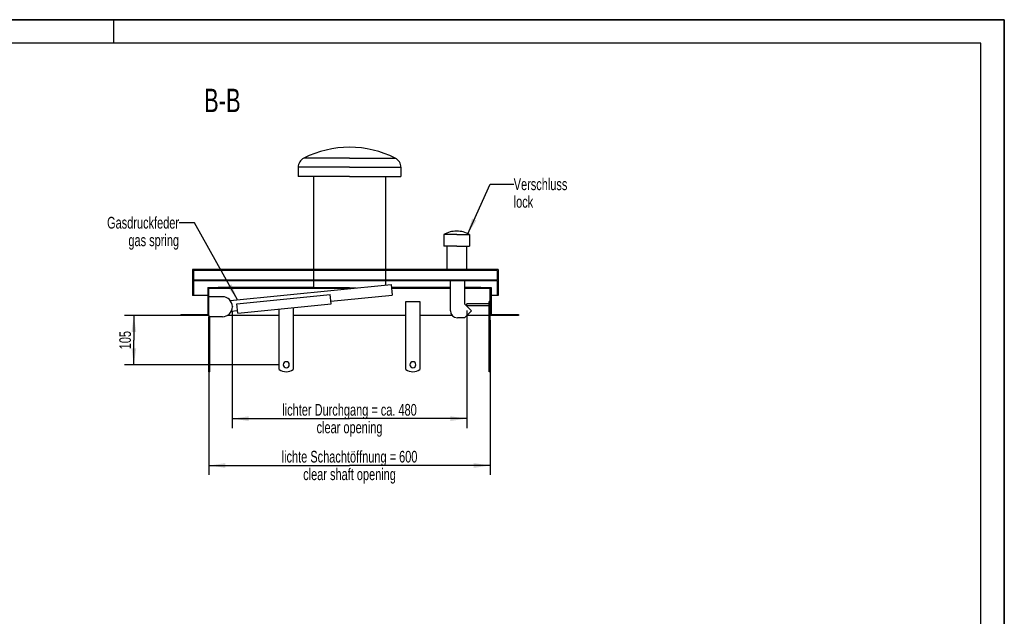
# Model space of a CAD drawing. Header units: millimetres. Extents: x 0 to 4200, y 0 to 2970.
# Tile 17 of 17: x 2100 to 4200, y 1697 to 2970. Entities that reach past the tile are written whole.
import ezdxf

# ---------------------------------------------------------------- set-up
doc = ezdxf.new("R2010")
doc.units = ezdxf.units.MM
doc.header["$LTSCALE"] = 231
doc.layers.get('0').update_dxf_attribs({"linetype": 'CONTINUOUS'})
for name, color, linetype in [('005_AXIS', 7, 'CONTINUOUS'), ('050_DIMENSIONING', 7, 'CONTINUOUS'), ('052_SYMBOLS', 7, 'CONTINUOUS'), ('053_NOTES', 7, 'CONTINUOUS')]:
    doc.layers.add(name, color=color, linetype=linetype)
doc.styles.get("Standard").update_dxf_attribs({"font": 'txt', "width": 0.7})
doc.dimstyles.new('DIMSTYLE_1', dxfattribs={"dimtxt": 25, "dimasz": 35, "dimexe": 2, "dimexo": 1, "dimtad": 1, "dimdec": 1, "dimtxsty": 'Standard', "dimblk": '_FILLED', "dimblk1": '_FILLED', "dimblk2": '_FILLED', "dimcen": 0.09, "dimazin": 2, "dimtp": 0.8, "dimtm": 0.8, "dimtfac": 1, "dimtdec": 1, "dimtofl": 0, "dimtmove": 0, "dimatfit": 3, "dimldrblk": '_FILLED', "dimfxl": 1, "dimtolj": 1, "dimarcsym": 0})
doc.dimstyles.new('DIMSTYLE_2', dxfattribs={"dimtxt": 25, "dimasz": 35, "dimexe": 2, "dimexo": 1, "dimtad": 1, "dimtxsty": 'Standard', "dimblk": '_FILLED', "dimblk1": '_FILLED', "dimblk2": '_FILLED', "dimcen": 0.09, "dimazin": 2, "dimtp": 0.3, "dimtm": 0.3, "dimtfac": 1, "dimtofl": 0, "dimtmove": 0, "dimatfit": 3, "dimldrblk": '_FILLED', "dimfxl": 1, "dimtolj": 1, "dimarcsym": 0})
doc.dimstyles.new('DIMSTYLE_3', dxfattribs={"dimtxt": 25, "dimasz": 35, "dimexe": 2, "dimexo": 1, "dimtad": 1, "dimtxsty": 'Standard', "dimblk": '_FILLED', "dimblk1": '_FILLED', "dimblk2": '_FILLED', "dimcen": 0.09, "dimazin": 2, "dimtp": 0.8, "dimtm": 0.8, "dimtfac": 1, "dimtofl": 0, "dimtmove": 0, "dimatfit": 3, "dimldrblk": '_FILLED', "dimfxl": 1, "dimtolj": 1, "dimarcsym": 0})
doc.dimstyles.get("Standard").update_dxf_attribs({"dimtxt": 25, "dimasz": 35, "dimexe": 2, "dimexo": 1, "dimtad": 1, "dimtxsty": 'Standard', "dimblk": '_FILLED', "dimblk1": '_FILLED', "dimblk2": '_FILLED', "dimcen": 0.09, "dimazin": 2, "dimtol": 1, "dimtp": 0.01, "dimtm": 0.01, "dimtfac": 1, "dimtofl": 0, "dimtmove": 0, "dimatfit": 3, "dimldrblk": '_FILLED', "dimfxl": 1, "dimtolj": 1, "dimarcsym": 0})

# ---------------------------------------------------------------- blocks, each defined once
blk = doc.blocks.new('_FILLED')
at = {"color": 0, "linetype": 'ByBlock'}
blk.add_solid([(0, 0), (-1, 0.143), (-1, -0.143)], dxfattribs=at)
blk = doc.blocks.new('*D6')
at = {"layer": '050_DIMENSIONING', "color": 2, "linetype": 'Continuous', "transparency": 16777216}
for p, q in [((2503.5, 2328.8), (2503.5, 1998.8)), ((3103.5, 2328.8), (3103.5, 1998.8)), ((2503.5, 2018.8), (2803.5, 2018.8)), ((3103.5, 2018.8), (2803.5, 2018.8))]:
    blk.add_line(p, q, dxfattribs=at)
at = {"layer": '050_DIMENSIONING', "color": 2, "linetype": 'Continuous', "transparency": 16777216, "xscale": 35, "yscale": 35, "zscale": 35, "rotation": 180}
blk.add_blockref('_FILLED', (2503.5, 2018.8), dxfattribs=at)
at = {"layer": '050_DIMENSIONING', "color": 2, "linetype": 'Continuous', "transparency": 16777216, "xscale": 35, "yscale": 35, "zscale": 35}
blk.add_blockref('_FILLED', (3103.5, 2018.8), dxfattribs=at)
at = {"layer": '050_DIMENSIONING', "color": 2, "linetype": 'Continuous', "transparency": 16777216, "insert": (2803.5, 2050.1), "char_height": 25, "width": 696.786, "attachment_point": 2, "line_spacing_factor": 0.9}
blk.add_mtext('lichte Schachtöffnung = 600\\Pclear shaft opening', dxfattribs=at)
blk = doc.blocks.new('*D9')
at = {"layer": '050_DIMENSIONING', "color": 2, "linetype": 'Continuous', "transparency": 16777216}
for p, q in [((2553.5, 2347.3), (2553.5, 2098.8)), ((3053.5, 2349.8), (3053.5, 2098.8)), ((2553.5, 2118.8), (2803.5, 2118.8)), ((3053.5, 2118.8), (2803.5, 2118.8))]:
    blk.add_line(p, q, dxfattribs=at)
at = {"layer": '050_DIMENSIONING', "color": 2, "linetype": 'Continuous', "transparency": 16777216, "xscale": 35, "yscale": 35, "zscale": 35, "rotation": 180}
blk.add_blockref('_FILLED', (2553.5, 2118.8), dxfattribs=at)
at = {"layer": '050_DIMENSIONING', "color": 2, "linetype": 'Continuous', "transparency": 16777216, "xscale": 35, "yscale": 35, "zscale": 35}
blk.add_blockref('_FILLED', (3053.5, 2118.8), dxfattribs=at)
at = {"layer": '050_DIMENSIONING', "color": 2, "linetype": 'Continuous', "transparency": 16777216, "insert": (2803.5, 2150.1), "char_height": 25, "width": 709.821, "attachment_point": 2, "line_spacing_factor": 0.9}
blk.add_mtext('lichter Durchgang = ca. 480\\Pclear opening', dxfattribs=at)
blk = doc.blocks.new('*D10')
at = {"layer": '050_DIMENSIONING', "color": 2, "linetype": 'Continuous', "transparency": 16777216}
for p, q in [((2493.5, 2338.8), (2323.5, 2338.8)), ((2343.5, 2338.8), (2343.5, 2286.3)), ((2343.5, 2233.8), (2343.5, 2286.3)), ((2652, 2233.8), (2323.5, 2233.8))]:
    blk.add_line(p, q, dxfattribs=at)
at = {"layer": '050_DIMENSIONING', "color": 2, "linetype": 'Continuous', "transparency": 16777216, "xscale": 35, "yscale": 35, "zscale": 35}
for p, rotation in [((2343.5, 2338.8), 90), ((2343.5, 2233.8), 270)]:
    blk.add_blockref('_FILLED', p, dxfattribs=dict(at, rotation=rotation))
at = {"layer": '050_DIMENSIONING', "color": 2, "linetype": 'Continuous', "transparency": 16777216, "insert": (2312.3, 2286.3), "char_height": 25, "width": 77.679, "attachment_point": 2, "rotation": 90, "line_spacing_factor": 0.9}
blk.add_mtext('105', dxfattribs=at)

msp = doc.modelspace()

# ---------------------------------------------------------------- hatches: boundary and pattern name
at = {"linetype": 'Continuous'}
h = msp.add_hatch(dxfattribs=at)
h.set_pattern_fill('B', color=2, scale=26.054165, angle=45, style=0, pattern_type=0)
h.set_pattern_definition([(45, (0, 0), (-18.42308, 18.42308), [])])
h.paths.add_polyline_path([(3163.544, 2338.794), (3103.544, 2338.794), (3103.544, 2396.794), (3083.544, 2396.794), (3083.544, 2398.794), (3105.544, 2398.794), (3105.544, 2340.794), (3163.544, 2340.794)])
edge = h.paths.add_edge_path()
edge.add_line((2503.544, 2338.794), (2443.544, 2338.794))
edge.add_line((2443.544, 2340.794), (2443.544, 2338.794))
edge.add_line((2443.544, 2340.794), (2501.544, 2340.794))
edge.add_line((2501.544, 2398.794), (2501.544, 2340.794))
edge.add_line((2501.544, 2398.794), (2523.544, 2398.794))
edge.add_line((2523.544, 2396.794), (2523.544, 2398.794))
edge.add_line((2523.544, 2396.794), (2503.544, 2396.794))
edge.add_line((2503.544, 2338.794), (2503.544, 2396.794))
edge = h.paths.add_edge_path()
edge.add_line((3120.544, 2381.794), (3118.544, 2381.794))
edge.add_line((3118.544, 2412.794), (3118.544, 2381.794))
edge.add_line((3118.544, 2412.794), (2470.544, 2412.794))
edge.add_line((2470.544, 2412.794), (2470.544, 2381.794))
edge.add_line((2470.544, 2381.794), (2468.544, 2381.794))
edge.add_line((2468.544, 2436.794), (2468.544, 2381.794))
edge.add_line((3120.544, 2436.794), (2468.544, 2436.794))
edge.add_line((3120.544, 2436.794), (3120.544, 2381.794))
edge.add_line((2470.544, 2434.794), (2470.544, 2414.044))
edge.add_line((3118.544, 2414.044), (2470.544, 2414.044))
edge.add_line((3118.544, 2434.794), (3118.544, 2414.044))
edge.add_line((3118.544, 2434.794), (2470.544, 2434.794))

# ---------------------------------------------------------------- linework, layer by layer
at = {"color": 7, "linetype": 'Continuous'}
for p, q in [((0, 2970), (4200, 2970)), ((4200, 0), (4200, 2970)), ((2694.044, 2655.184), (2694.044, 2635.184)), ((2913.044, 2655.184), (2913.044, 2635.184)), ((2726.544, 2635.184), (2726.544, 2436.794)), ((2880.544, 2635.184), (2880.544, 2436.794)), ((3004.494, 2511.794), (3004.494, 2486.794)), ((3059.494, 2511.794), (3059.494, 2486.794)), ((3010.794, 2486.794), (3010.794, 2436.794)), ((3053.194, 2486.794), (3053.194, 2436.794)), ((2468.544, 2436.794), (2468.544, 2381.794)), ((2570.429, 2436.794), (2468.544, 2436.794)), ((2706.794, 2436.794), (2570.429, 2436.794)), ((2897.658, 2436.794), (2706.794, 2436.794)), ((3020.435, 2436.794), (2897.658, 2436.794)), ((3120.544, 2436.794), (3020.435, 2436.794)), ((3076.044, 2436.794), (3076.044, 2436.894)), ((3076.044, 2436.894), (3098.044, 2436.894)), ((3098.044, 2436.794), (3098.044, 2436.894)), ((3098.044, 2436.894), (3098.06, 2436.894)), ((3098.06, 2436.894), (3098.194, 2436.894)), ((3098.194, 2436.894), (3098.419, 2436.894)), ((3098.419, 2436.794), (3098.419, 2436.894)), ((3100.044, 2436.794), (3100.044, 2436.894)), ((3100.044, 2436.894), (3112.044, 2436.894)), ((3112.044, 2436.794), (3112.044, 2436.894)), ((3113.459, 2436.794), (3113.459, 2436.894)), ((3113.459, 2436.794), (3113.459, 2436.894)), ((3113.459, 2436.894), (3113.544, 2436.894)), ((3113.544, 2436.794), (3113.544, 2436.894)), ((3113.544, 2436.894), (3118.544, 2436.894)), ((3118.544, 2436.794), (3118.544, 2436.894)), ((3118.544, 2436.894), (3118.574, 2436.894)), ((3118.574, 2436.894), (3118.629, 2436.894)), ((3118.629, 2436.794), (3118.629, 2436.894)), ((3118.629, 2436.794), (3118.629, 2436.894)), ((3120.544, 2436.794), (3120.544, 2381.794)), ((3118.544, 2434.794), (2470.544, 2434.794)), ((2470.544, 2434.794), (2470.544, 2414.044)), ((2726.544, 2434.794), (2726.544, 2414.044)), ((2880.544, 2434.794), (2880.544, 2414.044)), ((3118.544, 2434.794), (3118.544, 2414.044)), ((3118.544, 2414.044), (2470.544, 2414.044)), ((2470.544, 2412.794), (2470.544, 2381.794)), ((3118.544, 2412.794), (2470.544, 2412.794)), ((2501.544, 2398.794), (2501.544, 2340.794)), ((2501.544, 2398.794), (2523.544, 2398.794)), ((2503.544, 2338.794), (2503.544, 2396.794)), ((2523.544, 2396.794), (2503.544, 2396.794)), ((2523.544, 2396.794), (2523.544, 2398.794)), ((2726.544, 2398.794), (2523.544, 2398.794)), ((2807.97, 2396.794), (2523.544, 2396.794)), ((2548.952, 2370.892), (2892.4, 2405.237)), ((2726.544, 2412.794), (2726.544, 2397.794)), ((2880.544, 2412.794), (2880.544, 2404.051)), ((2892.4, 2405.237), (2894.688, 2382.351)), ((3018.544, 2398.794), (2893.044, 2398.794)), ((3018.544, 2396.794), (2893.244, 2396.794)), ((3018.544, 2348.794), (3018.544, 2412.794)), ((3048.544, 2412.794), (3048.544, 2363.794)), ((3083.544, 2398.794), (3048.544, 2398.794)), ((3083.544, 2396.794), (3048.544, 2396.794)), ((3083.544, 2398.794), (3105.544, 2398.794)), ((3083.544, 2396.794), (3083.544, 2398.794)), ((3103.544, 2396.794), (3083.544, 2396.794)), ((3103.544, 2338.794), (3103.544, 2396.794)), ((3105.544, 2398.794), (3105.544, 2340.794)), ((3118.544, 2412.794), (3118.544, 2381.794)), ((2470.544, 2381.794), (2468.544, 2381.794)), ((2501.544, 2381.794), (2470.544, 2381.794)), ((2532.544, 2378.794), (2503.544, 2378.794)), ((2563.146, 2363.769), (2762.154, 2383.67)), ((2764.144, 2363.769), (2762.154, 2383.67)), ((2763.597, 2369.242), (2894.688, 2382.351)), ((3118.544, 2381.794), (3105.544, 2381.794)), ((3120.544, 2381.794), (3118.544, 2381.794)), ((2553.544, 2357.794), (2553.544, 2357.294)), ((2565.136, 2343.868), (2563.146, 2363.769)), ((2565.136, 2343.868), (2764.144, 2363.769)), ((3048.544, 2363.794), (3063.544, 2348.794)), ((3101.544, 2363.794), (3053.544, 2363.794)), ((3053.544, 2359.794), (3053.544, 2363.794)), ((3101.544, 2359.794), (3053.544, 2359.794)), ((3103.544, 2368.794), (3101.544, 2368.794)), ((3101.544, 2223.794), (3101.544, 2368.794)), ((2443.544, 2340.794), (2443.544, 2338.794)), ((2443.544, 2340.794), (2501.544, 2340.794)), ((2503.544, 2338.794), (2443.544, 2338.794)), ((2503.544, 2338.794), (2503.544, 2336.294)), ((2532.544, 2336.294), (2503.544, 2336.294)), ((2551.375, 2348.02), (2564.589, 2349.341)), ((3048.544, 2333.794), (3033.544, 2333.794)), ((3063.544, 2348.794), (3048.544, 2333.794)), ((3103.544, 2223.794), (3103.544, 2338.794)), ((3163.544, 2338.794), (3103.544, 2338.794)), ((3105.544, 2340.794), (3163.544, 2340.794)), ((3163.544, 2340.794), (3163.544, 2338.794)), ((2505.544, 2218.794), (2503.544, 2218.794)), ((3101.544, 2218.794), (3101.544, 2223.794)), ((3103.544, 2223.794), (3101.544, 2223.794)), ((3103.544, 2218.794), (3101.544, 2218.794)), ((3103.544, 2218.794), (3103.544, 2223.794))]:
    msp.add_line(p, q, dxfattribs=at)
at = {"color": 3, "linetype": 'Continuous'}
for p, q in [((4200, 2970), (0, 2970)), ((2300, 2970), (2300, 2920)), ((4200, 2970), (4200, 0))]:
    msp.add_line(p, q, dxfattribs=at)
at = {"color": 5, "linetype": 'Continuous'}
for p, q in [((4150, 2920), (50, 2920)), ((4150, 50), (4150, 2920))]:
    msp.add_line(p, q, dxfattribs=at)
at = {"color": 9, "linetype": 'Continuous'}
msp.add_line((3098.194, 2436.794), (3098.194, 2436.894), dxfattribs=at)
at = {"color": 7, "linetype": 'Continuous'}
for centre, radius, start, end in [((2803.917, 2478.694), 219.1, 90.097614, 116.494503), ((2803.171, 2478.694), 219.1, 63.505497, 89.902386), ((2715.944, 2655.184), 21.9, 116.494503, 180), ((2891.144, 2655.184), 21.9, 0, 63.505497), ((3031.994, 2461.296), 57.5, 90, 118.571878), ((3031.994, 2461.296), 57.5, 61.428122, 90), ((2532.544, 2357.794), 21, 0, 90), ((2532.544, 2357.294), 21, 270, 360), ((3033.544, 2348.794), 15, 180, 270)]:
    msp.add_arc(centre, radius, start, end, dxfattribs=at)
at = {"layer": '005_AXIS', "color": 9, "linetype": 'Continuous'}
for p, q in [((2803.544, 2674.784), (2706.174, 2674.784)), ((2803.544, 2674.784), (2900.914, 2674.784)), ((2803.544, 2655.184), (2694.044, 2655.184)), ((2803.544, 2655.184), (2913.044, 2655.184))]:
    msp.add_line(p, q, dxfattribs=at)
at = {"layer": '005_AXIS', "color": 7, "linetype": 'Continuous'}
for p, q in [((2726.544, 2635.184), (2694.044, 2635.184)), ((2803.544, 2635.184), (2726.544, 2635.184)), ((2803.544, 2635.184), (2880.544, 2635.184)), ((2880.544, 2635.184), (2913.044, 2635.184)), ((3031.994, 2511.794), (3004.494, 2511.794)), ((3031.994, 2511.794), (3059.494, 2511.794)), ((3010.794, 2486.794), (3004.494, 2486.794)), ((3031.994, 2486.794), (3010.794, 2486.794)), ((3031.994, 2486.794), (3053.194, 2486.794)), ((3053.194, 2486.794), (3059.494, 2486.794)), ((2728.544, 2397.794), (2726.544, 2397.794)), ((2803.544, 2397.794), (2728.544, 2397.794)), ((2803.544, 2397.794), (2817.97, 2397.794)), ((2653.544, 2223.794), (2653.544, 2352.709)), ((2683.544, 2355.709), (2683.544, 2223.794)), ((2923.544, 2368.794), (2953.544, 2368.794)), ((2923.544, 2223.794), (2923.544, 2368.794)), ((2953.544, 2368.794), (2953.544, 2223.794)), ((2503.544, 2223.794), (2503.544, 2336.294)), ((2505.544, 2223.794), (2505.544, 2336.294)), ((2653.544, 2338.794), (2542.471, 2338.794)), ((2923.544, 2338.794), (2683.544, 2338.794)), ((3022.374, 2338.794), (2953.544, 2338.794)), ((3101.544, 2338.794), (3053.544, 2338.794)), ((2503.544, 2218.794), (2503.544, 2223.794)), ((2503.544, 2223.794), (2505.544, 2223.794)), ((2505.544, 2218.794), (2505.544, 2223.794))]:
    msp.add_line(p, q, dxfattribs=at)
for centre, radius, start, end in [((2668.544, 2233.794), 6.5, 0, 180), ((2668.544, 2233.794), 6.5, 180, 360), ((2938.544, 2233.794), 6.5, 0, 180), ((2938.544, 2233.794), 6.5, 180, 360), ((2668.544, 2243.794), 25, 233.130102, 306.869898), ((2938.544, 2243.794), 25, 233.130102, 306.869898)]:
    msp.add_arc(centre, radius, start, end, dxfattribs=at)

# ---------------------------------------------------------------- texts
at = {"layer": '052_SYMBOLS', "color": 2, "linetype": 'Continuous', "insert": (2571.265, 2822.794), "char_height": 50, "width": 171.42857, "attachment_point": 3, "line_spacing_factor": 0.9}
msp.add_mtext('B-B', dxfattribs=at)
at = {"layer": '053_NOTES', "color": 2, "linetype": 'Continuous', "char_height": 25, "line_spacing_factor": 0.9}
for s, insert, width, attachment_point in [('Verschluss\\Plock', (3153.655, 2631.296), 266.07143, 1), ('Gasdruckfeder\\Pgas spring', (2439.867, 2549.294), 344.64286, 3)]:
    msp.add_mtext(s, dxfattribs=dict(at, insert=insert, width=width, attachment_point=attachment_point))

# ---------------------------------------------------------------- dimensions: what is measured, and where the dimension line sits
at = {"layer": '050_DIMENSIONING', "color": 2, "linetype": 'Continuous'}
dim = msp.add_linear_dim(base=(2343.544, 2233.794), p1=(2494.544, 2338.794), p2=(2653.044, 2233.794), angle=270, dimstyle='DIMSTYLE_2', dxfattribs=at)
dim.commit()
dim.dimension.update_dxf_attribs({"geometry": '*D10', "text_midpoint": (2343.544, 2282.723), "dimtype": 160})
dim = msp.add_linear_dim(base=(2553.544, 2118.806), p1=(3053.544, 2350.794), p2=(2553.544, 2348.294), angle=180, text='lichter Durchgang = ca. <>\\Pclear opening', dimstyle='DIMSTYLE_3', dxfattribs=at)
dim.commit()
dim.dimension.update_dxf_attribs({"geometry": '*D9', "text_midpoint": (2803.544, 2118.806), "dimtype": 160})
dim = msp.add_linear_dim(base=(3103.544, 2018.806), p1=(2503.544, 2329.794), p2=(3103.544, 2329.794), text='lichte Schachtöffnung = <>\\Pclear shaft opening', dimstyle='DIMSTYLE_1', dxfattribs=at)
dim.commit()
dim.dimension.update_dxf_attribs({"geometry": '*D6', "text_midpoint": (2803.544, 2018.806), "dimtype": 160})

# ---------------------------------------------------------------- leaders
at = {"layer": '053_NOTES', "color": 2, "linetype": 'Continuous', "annotation_type": 0, "has_hookline": 1, "hookline_direction": 1}
for points, text_width in [([(3054.97, 2511.794), (3103.655, 2618.796), (3153.655, 2618.796)], 166.695), ([(2564.512, 2372.448), (2473.099, 2536.794), (2439.867, 2536.794)], 221.995)]:
    msp.add_leader(points, dimstyle='Standard', override={"dimtad": 0}, dxfattribs=dict(at, text_width=text_width))

doc.saveas('drawing.dxf')
